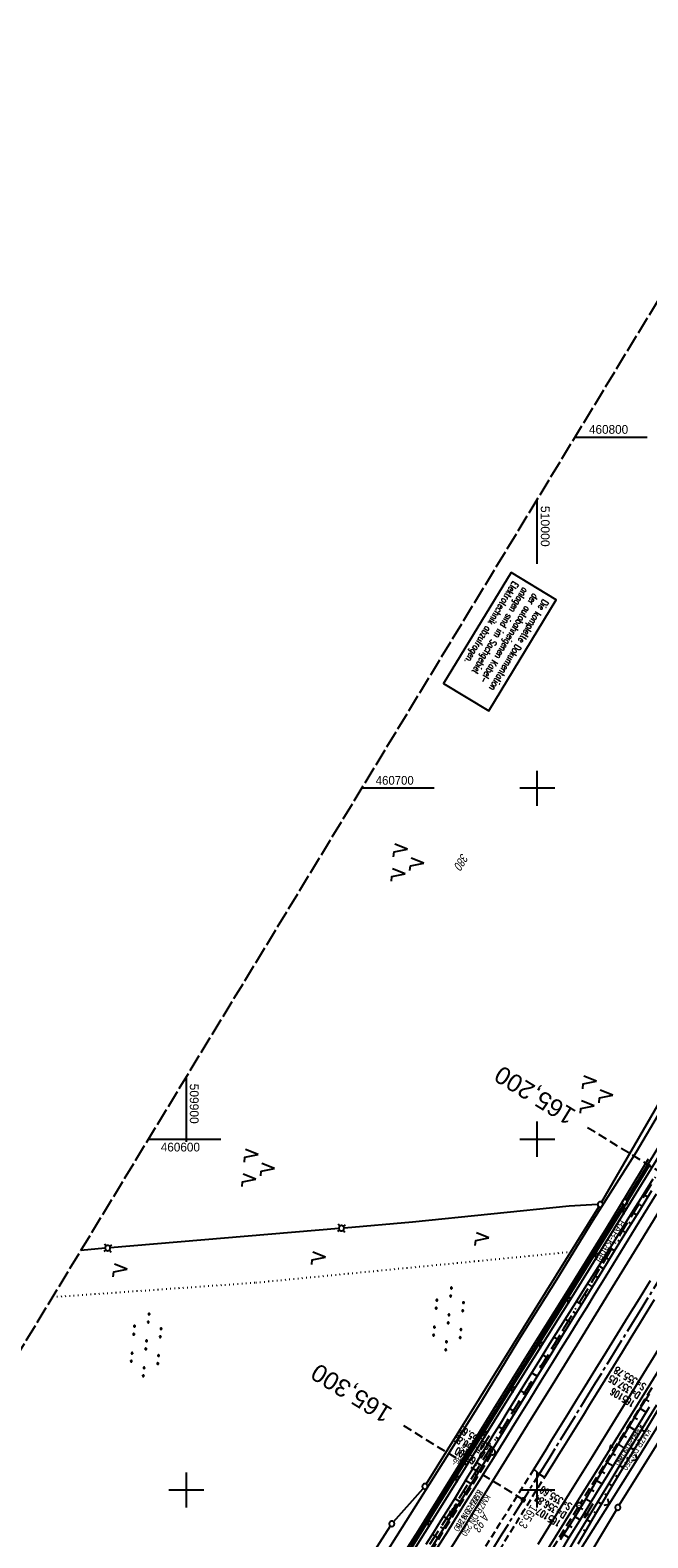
# Model space of a CAD drawing. Extents: x 509601 to 510326, y 459976 to 460916.
# Tile 31 of 39: x 509856 to 510031, y 460486 to 460916. Entities that reach past the tile are written whole.
import ezdxf
from ezdxf.enums import TextEntityAlignment as Align

# ---------------------------------------------------------------- set-up
doc = ezdxf.new("R2010")
doc.units = 0
doc.header["$LTSCALE"] = 10
doc.header["$MEASUREMENT"] = 0
for name, pattern in [('ACAD_ISO16W100', [73, 15, -6.5, 15, -6.5, 15, -7, 1, -7]), ('ACHSE', [5.5, 4, -0.5, 0.5, -0.5]), ('AUSGEZOGEN', [0]), ('LT00', [0]), ('LT11', [0.3, 0.2, -0.1]), ('LT14', [0.6, 0.5, -0.1]), ('LT17', [0.15, 0.1, -0.05]), ('PUNKTX2_STR', [0.6, 0.1, -0.5]), ('STRICHLINIE2', [0.375, 0.25, -0.125])]:
    doc.linetypes.add(name, pattern=pattern)
doc.layers.get('0').update_dxf_attribs({"linetype": 'LT00'})
for name, color, linetype in [('--EK_FBR', 1, 'LT00'), ('--EK_Halt-Pfeil', 4, 'LT00'), ('--EK_Haltung', 7, 'STRICHLINIE2'), ('--EK_Haltung-Text', 140, 'LT00'), ('--EK_Schacht-Text', 5, 'LT00'), ('--EK_ST-93-1', 30, 'LT17'), ('--EL_DFK_AB_L', 21, 'LT00'), ('--EL_DFK_AB_P', 7, 'LT00'), ('--EL_Halt-Pfeil', 4, 'LT00'), ('--EL_Haltung', 182, 'STRICHLINIE2'), ('--EL_Haltung-Text', 182, 'LT00'), ('-AX-093', 35, 'ACHSE'), ('-ST-93-1', 250, 'LT00'), ('ABSTAND', 8, 'LT00'), ('BAB-KABEL', 220, 'ACAD_ISO16W100'), ('BAB-KABEL_TEXT', 221, 'Continuous'), ('BAB-KABEL_TEXT_KASTEN', 224, 'Continuous'), ('DFK_AB_L', 21, 'LT00'), ('DFK_AB_P', 7, 'LT00'), ('DFK_BES-WEGE', 255, 'LT00'), ('DFK_FLUR_NR', 250, 'LT00'), ('DFK_GZPKT', 250, 'LT00'), ('DFK_KATASTER', 250, 'LT00'), ('DFK_NUTZUNG', 250, 'LT00'), ('DFK_NUTZUNGSGRENZE', 70, 'PUNKTX2_STR'), ('MITTELSTREIFEN-Ü_LINIE', 250, 'LT11'), ('PFEIL', 140, 'AUSGEZOGEN'), ('V109_AFBR_BAB', 250, 'LT00'), ('V109_BOESCH', 250, 'LT00'), ('V109_BOSCHUNG', 250, 'LT00'), ('V109_GRABEN', 250, 'LT00'), ('V109_KA_PRUF', 182, 'LT00'), ('V109_LD_MARK', 250, 'LT00'), ('V109_PARK_MS', 1, 'LT00'), ('V109_RASTER', 250, 'LT00'), ('V109_ZAUN', 40, 'LT00')]:
    doc.layers.add(name, color=color, linetype=linetype)
doc.layers.add('-BLATT_109-RAND', color=7, linetype='LT14', plot=False)
doc.styles.add('Beschrift', font='ARIAL.TTF')
doc.styles.add('Haltungsbeschriftung', font='ARIAL.TTF', dxfattribs={"width": 0.75})
doc.styles.add('ROMANS', font='romans.shx', dxfattribs={"width": 0.8})
doc.styles.add('schachtbeschriftung', font='romans.shx', dxfattribs={"width": 0.75, "height": 2})
doc.styles.get("Standard").update_dxf_attribs({"font": 'ARIAL.TTF'})

# ---------------------------------------------------------------- blocks, each defined once
blk = doc.blocks.new('SYMB7030')
at = {"color": 0, "linetype": 'ByBlock'}
for p, q in [((-0.353695, 0.353695), (-0.697, 0.697)), ((0.353695, 0.353695), (0.697, 0.697)), ((-0.353695, -0.353695), (-0.697, -0.697)), ((0.353695, -0.353695), (0.697, -0.697))]:
    blk.add_line(p, q, dxfattribs=at)
for points in [[(-0.031408, 0.499213), (-0.093728, 0.49134), (-0.15457, 0.475719), (-0.212975, 0.452595), (-0.268021, 0.422333), (-0.31884, 0.385411), (-0.36463, 0.342411), (-0.40467, 0.29401), (-0.438329, 0.240973), (-0.465074, 0.184136), (-0.484486, 0.124395), (-0.496256, 0.062692), (-0.5002, 0)], [(-0.5002, 0), (-0.496256, -0.062692), (-0.484486, -0.124395), (-0.465074, -0.184136), (-0.438329, -0.240973), (-0.404671, -0.29401), (-0.36463, -0.342411), (-0.31884, -0.385411), (-0.268021, -0.422333), (-0.212975, -0.452595), (-0.15457, -0.475719), (-0.093728, -0.49134), (-0.031408, -0.499213), (0.031408, -0.499213), (0.093728, -0.49134), (0.15457, -0.475719), (0.212975, -0.452595), (0.268021, -0.422333), (0.31884, -0.385411), (0.36463, -0.342411), (0.404671, -0.29401), (0.438329, -0.240973), (0.465075, -0.184136), (0.484486, -0.124395), (0.496256, -0.062692), (0.500201, 0)], [(0.5002, 0), (0.496256, 0.062692), (0.484485, 0.124395), (0.465074, 0.184136), (0.438329, 0.240973), (0.40467, 0.29401), (0.36463, 0.34241), (0.31884, 0.385411), (0.268021, 0.422333), (0.212975, 0.452595), (0.15457, 0.475719), (0.093728, 0.49134), (0.031408, 0.499213), (-0.031408, 0.499213)]]:
    blk.add_lwpolyline(points, dxfattribs=at)
blk = doc.blocks.new('SYMB7010')
at = {"color": 0, "linetype": 'ByBlock'}
for points in [[(-0.031408, 0.499213), (-0.093728, 0.49134), (-0.15457, 0.475719), (-0.212975, 0.452595), (-0.268021, 0.422333), (-0.31884, 0.385411), (-0.36463, 0.342411), (-0.40467, 0.29401), (-0.438329, 0.240973), (-0.465074, 0.184136), (-0.484486, 0.124395), (-0.496256, 0.062692), (-0.5002, 0)], [(-0.5002, 0), (-0.496256, -0.062692), (-0.484486, -0.124395), (-0.465075, -0.184136), (-0.438329, -0.240973), (-0.404671, -0.29401), (-0.36463, -0.342411), (-0.31884, -0.385411), (-0.268021, -0.422333), (-0.212975, -0.452595), (-0.154571, -0.475719), (-0.093728, -0.49134), (-0.031408, -0.499213), (0.031408, -0.499213)], [(0.5002, 0), (0.496256, 0.062692), (0.484485, 0.124395), (0.465074, 0.184136), (0.438329, 0.240973), (0.40467, 0.29401), (0.36463, 0.342411), (0.31884, 0.385411), (0.268021, 0.422333), (0.212975, 0.452595), (0.15457, 0.475719), (0.093728, 0.49134), (0.031408, 0.499213), (-0.031408, 0.499213)], [(0.031408, -0.499213), (0.093728, -0.491341), (0.15457, -0.475719), (0.212975, -0.452595), (0.268021, -0.422333), (0.31884, -0.385411), (0.36463, -0.342411), (0.404671, -0.294011), (0.438329, -0.240974), (0.465075, -0.184136), (0.484486, -0.124395), (0.496256, -0.062692), (0.500201, 0)]]:
    blk.add_lwpolyline(points, dxfattribs=at)
blk = doc.blocks.new('SYMB0003')
at = {"color": 0, "linetype": 'ByBlock'}
for p, q in [((-0.015712, 0), (0.010166, 0.012015)), ((0, -0.021257), (-0.015712, 0)), ((0.010166, 0.012015), (0, -0.021257))]:
    blk.add_line(p, q, dxfattribs=at)
for points in [[(-0.031395, 0.499013), (-0.093691, 0.491144), (-0.154509, 0.475528), (-0.21289, 0.452414), (-0.267913, 0.422164), (-0.318712, 0.385257), (-0.364484, 0.342274), (-0.404509, 0.293893), (-0.438154, 0.240877), (-0.464888, 0.184062), (-0.484292, 0.124345), (-0.496058, 0.062667), (-0.5, 0)], [(-0.5, 0), (-0.496058, -0.062667), (-0.484292, -0.124345), (-0.464888, -0.184062), (-0.438154, -0.240877), (-0.404509, -0.293893), (-0.364485, -0.342274), (-0.318712, -0.385257), (-0.267914, -0.422164), (-0.21289, -0.452414), (-0.154509, -0.475529), (-0.093691, -0.491144), (-0.031395, -0.499014), (0.031395, -0.499014)], [(0.5, 0), (0.496057, 0.062667), (0.484292, 0.124345), (0.464888, 0.184062), (0.438153, 0.240877), (0.404509, 0.293893), (0.364484, 0.342274), (0.318712, 0.385257), (0.267913, 0.422164), (0.21289, 0.452414), (0.154509, 0.475528), (0.093691, 0.491144), (0.031395, 0.499013), (-0.031395, 0.499013)], [(0.031395, -0.499014), (0.093691, -0.491144), (0.154509, -0.475529), (0.21289, -0.452414), (0.267914, -0.422164), (0.318712, -0.385257), (0.364485, -0.342274), (0.404509, -0.293893), (0.438154, -0.240877), (0.464889, -0.184062), (0.484292, -0.124345), (0.496058, -0.062667), (0.5, 0)]]:
    blk.add_lwpolyline(points, dxfattribs=at)
blk = doc.blocks.new('SYMB7222')
at = {"color": 0, "linetype": 'ByBlock'}
blk.add_line((0, 0.185), (-0.11, -0.185), dxfattribs=at)
blk.add_lwpolyline([(0.25, -0.185), (0.11, -0.185), (0, 0.185)], dxfattribs=at)
blk = doc.blocks.new('SYMB7110')
at = {"color": 0, "linetype": 'ByBlock'}
for p, q in [((-0.9, 0.012919), (-0.9, -0.012919)), ((-0.895, -0.017106), (-0.895, 0.017105)), ((-0.89, 0.019164), (-0.89, -0.019164)), ((-0.885, -0.019797), (-0.885, 0.019796)), ((-0.88, 0.019164), (-0.88, -0.019164)), ((-0.875, -0.017106), (-0.875, 0.017105)), ((-0.87, 0.012919), (-0.87, -0.012919)), ((-0.865, -0.000126), (-0.865, 0.000145)), ((-0.67, 0.012919), (-0.67, -0.012919)), ((-0.665, -0.017106), (-0.665, 0.017105)), ((-0.66, 0.019164), (-0.66, -0.019164)), ((-0.655, -0.019797), (-0.655, 0.019796)), ((-0.65, 0.019164), (-0.65, -0.019164)), ((-0.645, -0.017106), (-0.645, 0.017105)), ((-0.64, 0.012919), (-0.64, -0.012919)), ((-0.635, -0.000126), (-0.635, 0.000145)), ((-0.515, 0.392919), (-0.515, 0.367081)), ((-0.51, 0.362895), (-0.51, 0.397105)), ((-0.505, 0.399164), (-0.505, 0.360836)), ((-0.5, 0.360204), (-0.5, 0.399796)), ((-0.495, 0.399164), (-0.495, 0.360836)), ((-0.49, 0.362895), (-0.49, 0.397105)), ((-0.485, 0.392919), (-0.485, 0.367081)), ((-0.48, 0.379874), (-0.48, 0.380145)), ((-0.285, 0.392919), (-0.285, 0.367081)), ((-0.28, 0.362895), (-0.28, 0.397105)), ((-0.275, 0.399164), (-0.275, 0.360836)), ((-0.27, 0.360204), (-0.27, 0.399796)), ((-0.265, 0.399164), (-0.265, 0.360836)), ((-0.26, 0.362895), (-0.26, 0.397105)), ((-0.255, 0.392919), (-0.255, 0.367081)), ((-0.25, 0.379874), (-0.25, 0.380146)), ((-0.13, 0.012919), (-0.13, -0.012919)), ((-0.125, -0.017105), (-0.125, 0.017105)), ((-0.12, 0.019164), (-0.12, -0.019164)), ((-0.115, -0.019796), (-0.115, 0.019796)), ((-0.11, 0.019164), (-0.11, -0.019164)), ((-0.105, -0.017105), (-0.105, 0.017105)), ((-0.1, 0.012919), (-0.1, -0.012919)), ((-0.095, -0.000126), (-0.095, 0.000146)), ((0.1, 0.012919), (0.1, -0.012919)), ((0.105, -0.017105), (0.105, 0.017105)), ((0.11, 0.019164), (0.11, -0.019164)), ((0.115, -0.019796), (0.115, 0.019796)), ((0.12, 0.019164), (0.12, -0.019164)), ((0.125, -0.017105), (0.125, 0.017105)), ((0.13, 0.012919), (0.13, -0.012919)), ((0.135, -0.000126), (0.135, 0.000146)), ((0.255, 0.392919), (0.255, 0.367081)), ((0.26, 0.362895), (0.26, 0.397105)), ((0.265, 0.399164), (0.265, 0.360836)), ((0.27, 0.360204), (0.27, 0.399796)), ((0.275, 0.399164), (0.275, 0.360836)), ((0.28, 0.362895), (0.28, 0.397105)), ((0.285, 0.392919), (0.285, 0.367081)), ((0.29, 0.379874), (0.29, 0.380145)), ((0.485, 0.392919), (0.485, 0.367081)), ((0.49, 0.362895), (0.49, 0.397105)), ((0.495, 0.399164), (0.495, 0.360836)), ((0.5, 0.360204), (0.5, 0.399796)), ((0.505, 0.399164), (0.505, 0.360836)), ((0.51, 0.362895), (0.51, 0.397105)), ((0.515, 0.392919), (0.515, 0.367081)), ((0.52, 0.379874), (0.52, 0.380146)), ((0.64, 0.012919), (0.64, -0.012919)), ((0.645, -0.017105), (0.645, 0.017105)), ((0.65, 0.019164), (0.65, -0.019164)), ((0.655, -0.019796), (0.655, 0.019796)), ((0.66, 0.019164), (0.66, -0.019164)), ((0.665, -0.017105), (0.665, 0.017105)), ((0.67, 0.012919), (0.67, -0.012919)), ((0.675, -0.000126), (0.675, 0.000146)), ((0.87, 0.012919), (0.87, -0.012919)), ((0.875, -0.017105), (0.875, 0.017105)), ((0.88, 0.019164), (0.88, -0.019164)), ((0.885, -0.019796), (0.885, 0.019796)), ((0.89, 0.019164), (0.89, -0.019164)), ((0.895, -0.017105), (0.895, 0.017105)), ((0.9, 0.012919), (0.9, -0.012919)), ((0.905, -0.000126), (0.905, 0.000146)), ((-0.515, -0.367081), (-0.515, -0.392919)), ((-0.51, -0.397105), (-0.51, -0.362895)), ((-0.505, -0.360836), (-0.505, -0.399164)), ((-0.5, -0.399796), (-0.5, -0.360204)), ((-0.495, -0.360836), (-0.495, -0.399164)), ((-0.49, -0.397106), (-0.49, -0.362895)), ((-0.485, -0.367081), (-0.485, -0.392919)), ((-0.48, -0.380126), (-0.48, -0.379855)), ((-0.285, -0.367081), (-0.285, -0.392919)), ((-0.28, -0.397105), (-0.28, -0.362895)), ((-0.275, -0.360836), (-0.275, -0.399164)), ((-0.27, -0.399796), (-0.27, -0.360204)), ((-0.265, -0.360836), (-0.265, -0.399164)), ((-0.26, -0.397105), (-0.26, -0.362895)), ((-0.255, -0.367081), (-0.255, -0.392919)), ((-0.25, -0.380126), (-0.25, -0.379855)), ((0.255, -0.367081), (0.255, -0.392919)), ((0.26, -0.397105), (0.26, -0.362895)), ((0.265, -0.360836), (0.265, -0.399164)), ((0.27, -0.399796), (0.27, -0.360204)), ((0.275, -0.360836), (0.275, -0.399164)), ((0.28, -0.397105), (0.28, -0.362895)), ((0.285, -0.367081), (0.285, -0.392919)), ((0.29, -0.380126), (0.29, -0.379855)), ((0.485, -0.367081), (0.485, -0.392919)), ((0.49, -0.397105), (0.49, -0.362895)), ((0.495, -0.360836), (0.495, -0.399164)), ((0.5, -0.399796), (0.5, -0.360204)), ((0.505, -0.360836), (0.505, -0.399164)), ((0.51, -0.397105), (0.51, -0.362895)), ((0.515, -0.367081), (0.515, -0.392919)), ((0.52, -0.380126), (0.52, -0.379855))]:
    blk.add_line(p, q, dxfattribs=at)
for points in [[(-0.865, 0), (-0.866981, 0.008678), (-0.87253, 0.015637), (-0.88055, 0.019498), (-0.88945, 0.019498), (-0.89747, 0.015637), (-0.903019, 0.008678), (-0.905, 0)], [(-0.905, 0), (-0.903019, -0.008678), (-0.89747, -0.015637), (-0.88945, -0.019499), (-0.88055, -0.019499), (-0.87253, -0.015637), (-0.866981, -0.008678), (-0.865, 0)], [(-0.635, 0), (-0.636981, 0.008678), (-0.64253, 0.015637), (-0.65055, 0.019498), (-0.65945, 0.019498), (-0.66747, 0.015637), (-0.673019, 0.008678), (-0.675, 0)], [(-0.675, 0), (-0.673019, -0.008678), (-0.66747, -0.015637), (-0.65945, -0.019499), (-0.65055, -0.019499), (-0.64253, -0.015637), (-0.636981, -0.008678), (-0.635, 0)], [(-0.48, 0.38), (-0.481981, 0.388678), (-0.48753, 0.395637), (-0.49555, 0.399499), (-0.50445, 0.399499), (-0.51247, 0.395637), (-0.518019, 0.388678), (-0.52, 0.38), (-0.518019, 0.371322), (-0.51247, 0.364363), (-0.50445, 0.360501), (-0.49555, 0.360501), (-0.48753, 0.364363), (-0.481981, 0.371322), (-0.48, 0.38)], [(-0.25, 0.38), (-0.251981, 0.388678), (-0.25753, 0.395637), (-0.26555, 0.399499), (-0.27445, 0.399499), (-0.28247, 0.395637), (-0.288019, 0.388678), (-0.29, 0.38), (-0.288019, 0.371322), (-0.28247, 0.364363), (-0.27445, 0.360501), (-0.26555, 0.360501), (-0.25753, 0.364363), (-0.251981, 0.371322), (-0.25, 0.38)], [(-0.095, 0), (-0.096981, 0.008678), (-0.10253, 0.015637), (-0.11055, 0.019499), (-0.11945, 0.019499), (-0.12747, 0.015637), (-0.133019, 0.008678), (-0.135, 0)], [(-0.135, 0), (-0.133019, -0.008678), (-0.12747, -0.015637), (-0.11945, -0.019499), (-0.11055, -0.019499), (-0.10253, -0.015637), (-0.096981, -0.008678), (-0.095, 0)], [(0.135, 0), (0.133019, 0.008678), (0.12747, 0.015637), (0.11945, 0.019499), (0.11055, 0.019499), (0.10253, 0.015637), (0.096981, 0.008678), (0.095, 0)], [(0.095, 0), (0.096981, -0.008678), (0.10253, -0.015637), (0.11055, -0.019499), (0.11945, -0.019499), (0.12747, -0.015637), (0.133019, -0.008678), (0.135, 0)], [(0.29, 0.38), (0.288019, 0.388678), (0.28247, 0.395637), (0.27445, 0.399499), (0.26555, 0.399499), (0.25753, 0.395637), (0.251981, 0.388678), (0.25, 0.38), (0.251981, 0.371322), (0.25753, 0.364363), (0.26555, 0.360501), (0.27445, 0.360501), (0.28247, 0.364363), (0.288019, 0.371322), (0.29, 0.38)], [(0.52, 0.38), (0.518019, 0.388678), (0.51247, 0.395637), (0.50445, 0.399499), (0.495549, 0.399499), (0.48753, 0.395637), (0.481981, 0.388678), (0.48, 0.38), (0.481981, 0.371322), (0.48753, 0.364363), (0.495549, 0.360501), (0.50445, 0.360501), (0.51247, 0.364363), (0.518019, 0.371322), (0.52, 0.38)], [(0.675, 0), (0.673019, 0.008678), (0.66747, 0.015637), (0.65945, 0.019499), (0.65055, 0.019499), (0.64253, 0.015637), (0.636981, 0.008678), (0.635, 0)], [(0.635, 0), (0.636981, -0.008678), (0.64253, -0.015637), (0.65055, -0.019499), (0.65945, -0.019499), (0.66747, -0.015637), (0.673019, -0.008678), (0.675, 0)], [(0.905, 0), (0.903019, 0.008678), (0.89747, 0.015637), (0.88945, 0.019499), (0.88055, 0.019499), (0.87253, 0.015637), (0.866981, 0.008678), (0.865, 0)], [(0.865, 0), (0.866981, -0.008678), (0.87253, -0.015637), (0.88055, -0.019499), (0.88945, -0.019499), (0.89747, -0.015637), (0.903019, -0.008678), (0.905, 0)], [(-0.48, -0.38), (-0.481981, -0.371322), (-0.48753, -0.364363), (-0.49555, -0.360501), (-0.50445, -0.360501), (-0.51247, -0.364363), (-0.518019, -0.371322), (-0.52, -0.38), (-0.518019, -0.388678), (-0.51247, -0.395637), (-0.50445, -0.399499), (-0.49555, -0.399499), (-0.48753, -0.395637), (-0.481981, -0.388678), (-0.48, -0.38)], [(-0.25, -0.38), (-0.251981, -0.371322), (-0.25753, -0.364363), (-0.26555, -0.360501), (-0.27445, -0.360501), (-0.28247, -0.364363), (-0.288019, -0.371322), (-0.29, -0.38), (-0.288019, -0.388678), (-0.28247, -0.395637), (-0.27445, -0.399499), (-0.26555, -0.399499), (-0.25753, -0.395637), (-0.251981, -0.388678), (-0.25, -0.38)], [(0.29, -0.38), (0.288019, -0.371322), (0.28247, -0.364363), (0.27445, -0.360501), (0.26555, -0.360501), (0.25753, -0.364363), (0.251981, -0.371322), (0.25, -0.38), (0.251981, -0.388678), (0.25753, -0.395637), (0.26555, -0.399499), (0.27445, -0.399499), (0.28247, -0.395637), (0.288019, -0.388678), (0.29, -0.38)], [(0.52, -0.38), (0.518019, -0.371322), (0.51247, -0.364363), (0.50445, -0.360501), (0.495549, -0.360501), (0.48753, -0.364363), (0.481981, -0.371322), (0.48, -0.38), (0.481981, -0.388678), (0.48753, -0.395637), (0.495549, -0.399499), (0.50445, -0.399499), (0.51247, -0.395637), (0.518019, -0.388678), (0.52, -0.38)]]:
    blk.add_lwpolyline(points, dxfattribs=at)
blk = doc.blocks.new('SYMB7221')
at = {"color": 0, "linetype": 'ByBlock'}
for p, q in [((0, 0.435), (-0.11, 0.065)), ((0.11, 0.065), (0, 0.435)), ((0.25, 0.065), (0.11, 0.065)), ((-0.35, -0.065), (-0.46, -0.435)), ((0.35, -0.065), (0.24, -0.435))]:
    blk.add_line(p, q, dxfattribs=at)
for points in [[(-0.1, -0.435), (-0.24, -0.435), (-0.35, -0.065)], [(0.6, -0.435), (0.46, -0.435), (0.35, -0.065)]]:
    blk.add_lwpolyline(points, dxfattribs=at)
blk = doc.blocks.new('Pfreil3')
at = {"layer": 'PFEIL'}
blk.add_hatch(color=256, dxfattribs=at).paths.add_polyline_path([(-1.55, 0.27), (-1.55, -0.27), (0, 0)])
for p, q in [((-1.55, 0), (-4.83, 0)), ((-1.55, -0.27), (-1.55, 0.27)), ((-1.55, 0.27), (0, 0)), ((0, 0), (-1.55, -0.27))]:
    blk.add_line(p, q, dxfattribs=at)
blk = doc.blocks.new('SYMB0024')
at = {"color": 0, "linetype": 'ByBlock'}
for p, q in [((-0.5, 0.5), (0, 0)), ((0, 0), (0.5, 0.5))]:
    blk.add_line(p, q, dxfattribs=at)
blk = doc.blocks.new('SYMB0070')
at = {"color": 0, "linetype": 'ByBlock'}
for p, q in [((-0.5, 0), (0.2, 0)), ((0.5, 0), (0.2, 0.1)), ((0.2, 0.1), (0.2, 0)), ((0.468, 0), (0.21, 0.086)), ((0.21, 0.086), (0.21, -0.086)), ((0.21, -0.086), (0.468, 0)), ((0.22, -0.072), (0.437, 0)), ((0.23, -0.058), (0.405, 0)), ((0.24, -0.045), (0.374, 0)), ((0.342, 0), (0.25, 0.031)), ((0.25, 0.031), (0.25, -0.031)), ((0.25, -0.031), (0.342, 0)), ((0.26, -0.017), (0.31, 0)), ((0.27, -0.003), (0.279, 0))]:
    blk.add_line(p, q, dxfattribs=at)
for points in [[(0.2, 0), (0.2, -0.1), (0.5, 0)], [(0.437, 0), (0.22, 0.072), (0.22, -0.072)], [(0.405, 0), (0.23, 0.058), (0.23, -0.058)], [(0.374, 0), (0.24, 0.045), (0.24, -0.045)], [(0.31, 0), (0.26, 0.017), (0.26, -0.017)], [(0.279, 0), (0.27, 0.003), (0.27, -0.003)]]:
    blk.add_lwpolyline(points, dxfattribs=at)
blk = doc.blocks.new('SYMB2')
at = {"color": 0, "linetype": 'ByBlock', "flags": 128}
for points in [[(-0.031395, 0.499013), (-0.093691, 0.491144), (-0.154509, 0.475528), (-0.21289, 0.452414), (-0.267913, 0.422164), (-0.318712, 0.385257), (-0.364484, 0.342274), (-0.404509, 0.293893), (-0.438154, 0.240877), (-0.464888, 0.184062), (-0.484292, 0.124345), (-0.496058, 0.062667), (-0.5, 0)], [(-0.5, 0), (-0.496058, -0.062667), (-0.484292, -0.124345), (-0.464888, -0.184062), (-0.438154, -0.240877), (-0.404509, -0.293893), (-0.364485, -0.342274), (-0.318712, -0.385257), (-0.267914, -0.422164), (-0.21289, -0.452414), (-0.154509, -0.475529), (-0.093691, -0.491144), (-0.031395, -0.499014), (0.031395, -0.499014)], [(0.5, 0), (0.496057, 0.062667), (0.484292, 0.124345), (0.464888, 0.184062), (0.438153, 0.240877), (0.404509, 0.293893), (0.364484, 0.342274), (0.318712, 0.385257), (0.267913, 0.422164), (0.21289, 0.452414), (0.154509, 0.475528), (0.093691, 0.491144), (0.031395, 0.499013), (-0.031395, 0.499013)], [(0.031395, -0.499014), (0.093691, -0.491144), (0.154509, -0.475529), (0.21289, -0.452414), (0.267914, -0.422164), (0.318712, -0.385257), (0.364485, -0.342274), (0.404509, -0.293893), (0.438154, -0.240877), (0.464889, -0.184062), (0.484292, -0.124345), (0.496058, -0.062667), (0.5, 0)]]:
    blk.add_lwpolyline(points, dxfattribs=at)

msp = doc.modelspace()

# ---------------------------------------------------------------- linework, layer by layer
at = {"layer": '--EK_FBR'}
for points in [[(510042.07, 460619.81), (510028.15, 460596.34), (510015.84, 460576.81), (510005.47, 460559.94), (509994.68, 460542.7), (509984.12, 460525.37), (509973.06, 460507.78), (509962.53, 460491.01), (509951.49, 460473.59)], [(509955.28, 460471.53), (509966.19, 460488.45), (509976.87, 460505.77), (509987.59, 460523.19), (509998.25, 460540.22), (510009.14, 460557.59), (510019.7, 460574.68), (510031.68, 460594.37)], [(510033.85, 460584.34), (510031.38, 460580.32), (510028.91, 460576.31), (510026.82, 460572.9), (510024.73, 460569.5), (510022.65, 460566.09), (510020.56, 460562.69), (510018.47, 460559.29), (510016.38, 460555.88), (510013.97, 460551.97), (510011.56, 460548.07), (510009.14, 460544.16), (510006.72, 460540.26), (510004.31, 460536.35), (510001.02, 460531.04), (509997.74, 460525.73), (509994.46, 460520.42), (509992.77, 460517.68), (509991.08, 460514.95), (509989.39, 460512.21), (509987.41, 460509.03), (509985.42, 460505.85), (509983.43, 460502.68), (509981.44, 460499.5), (509979.44, 460496.33), (509977.45, 460493.15), (509974.46, 460488.34), (509971.46, 460483.53)], [(510038.67, 460540.86), (510026.55, 460521.2), (510017.25, 460506.1), (510011.41, 460496.82), (509999.99, 460478.34)], [(510002.04, 460503.62), (510001.04, 460504.21), (510000.12, 460504.88), (509998.99, 460505.96)]]:
    msp.add_lwpolyline(points, dxfattribs=at)
at = {"layer": '--EK_FBR', "color": 2}
for points in [[(510032.12, 460559.62), (510028.97, 460554.5), (510025.82, 460549.38), (510022.76, 460544.42), (510019.69, 460539.45), (510016.62, 460534.49), (510013.55, 460529.54), (510011.18, 460525.7), (510008.81, 460521.87), (510006.44, 460518.04), (510004.08, 460514.21), (510002.38, 460511.46), (510000.69, 460508.71), (509998.99, 460505.96)], [(510033.31, 460554.18), (510031.2, 460550.77), (510029.09, 460547.35), (510026.63, 460543.35), (510024.17, 460539.35), (510021.71, 460535.35), (510019.24, 460531.34), (510016.78, 460527.34), (510014.91, 460524.3), (510013.04, 460521.26), (510011.17, 460518.23), (510009.29, 460515.2), (510007.4, 460512.17), (510006.06, 460510.03), (510004.72, 460507.9), (510003.38, 460505.76), (510002.04, 460503.62)]]:
    msp.add_lwpolyline(points, dxfattribs=at)
at = {"layer": '--EK_Haltung'}
for p, q in [((510032.65, 460529.1), (510012.31, 460496.29)), ((509986.89, 460510.2), (509966.63, 460477.61)), ((510011.52, 460495.02), (509991.24, 460462.17))]:
    msp.add_line(p, q, dxfattribs=at)
at = {"layer": '--EK_ST-93-1', "ltscale": 2.5}
for p, q in [((510048.45, 460582.37), (510014.34, 460603.26)), ((509996, 460497.23), (509961.99, 460518.29))]:
    msp.add_line(p, q, dxfattribs=at)
at = {"layer": '--EL_DFK_AB_L'}
for p, q in [((510025.34, 460582.66), (510093.14, 460694.21)), ((510023.33, 460495.7), (510079.53, 460586.27)), ((510024.55, 460581.38), (509933.74, 460435.48)), ((509965.87, 460399.67), (510022.55, 460494.42))]:
    msp.add_line(p, q, dxfattribs=at)
at = {"layer": '--EL_Haltung'}
for p, q in [((510032.65, 460529.1), (510012.31, 460496.29)), ((509986.89, 460510.2), (509966.63, 460477.61)), ((510011.52, 460495.02), (509991.24, 460462.17))]:
    msp.add_line(p, q, dxfattribs=at)
at = {"layer": '-AX-093', "ltscale": 0.2}
msp.add_lwpolyline([(510203.88, 460841.48), (510199.27, 460833.6), (510186.46, 460811.81), (510173.6, 460790.03), (510160.71, 460768.28), (510147.77, 460746.56), (510134.8, 460724.85), (510121.79, 460703.17), (510108.74, 460681.51), (510095.66, 460659.87), (510082.55, 460638.25), (510069.4, 460616.65), (510056.23, 460595.07), (510043.02, 460573.51), (510029.79, 460551.96), (510016.52, 460530.43), (510003.24, 460508.92), (509989.92, 460487.42), (509976.58, 460465.94)], dxfattribs=at)
at = {"layer": '-BLATT_109-RAND'}
msp.add_lwpolyline([(510081.13, 460916.02), (509600.99, 460125.39), (509846.3, 459976.42), (510326.44, 460767.05), (510081.13, 460916.02)], dxfattribs=at)
at = {"layer": 'BAB-KABEL', "ltscale": 0.03, "flags": 128}
msp.add_lwpolyline([(510190.69, 460849.49), (510190.02, 460847.77), (510183.49, 460836.65), (510180.01, 460830.87), (510176.15, 460823.97), (510174.5, 460821.68), (510167.06, 460811.48), (510163.85, 460807.73), (510158.7, 460798.44), (510145.59, 460775.75), (510145.51, 460775.62), (510139.55, 460766.25), (510127.89, 460745.69), (510116.48, 460725.5), (510103.19, 460703.69), (510088.77, 460680), (510076.36, 460660.18), (510061.57, 460635.85), (510045.28, 460608.9), (510034.01, 460589.7), (510024.1, 460573.65), (510002.67, 460537.93), (509987.3, 460513.1), (509974.33, 460492.26), (509961.21, 460471.99), (509950.27, 460455.5), (509943.57, 460445.9), (509931.33, 460428.7), (509923.89, 460415.13), (509914.56, 460398.5), (509908.3, 460386.71), (509894.89, 460365.43), (509878.85, 460339.88), (509861.2, 460311.88), (509843.86, 460284.23), (509828.7, 460259.54), (509819.09, 460252.85), (509809.31, 460236.33), (509794.75, 460212.76), (509792.12, 460209.12), (509771.59, 460183.68), (509747.18, 460153.37), (509734.69, 460137.24), (509730.91, 460132.09), (509733.13, 460114.54), (509731.41, 460108.01), (509724.52, 460095.6), (509711.28, 460076.68), (509702.95, 460063.48)], dxfattribs=at)
at = {"layer": 'BAB-KABEL_TEXT_KASTEN', "linetype": 'AUSGEZOGEN'}
msp.add_lwpolyline([(509992.52, 460761.5), (509973.28, 460729.83), (509986.16, 460722.01), (510005.39, 460753.69)], close=True, dxfattribs=at)
at = {"layer": 'DFK_AB_L'}
for p, q in [((510025.34, 460582.66), (510093.14, 460694.21)), ((510023.33, 460495.7), (510079.53, 460586.27)), ((510024.55, 460581.38), (509933.74, 460435.48)), ((509965.87, 460399.67), (510022.55, 460494.42))]:
    msp.add_line(p, q, dxfattribs=at)
at = {"layer": 'DFK_KATASTER'}
for p, q in [((510039.58, 460618.78), (510018.32, 460582.04)), ((510009.08, 460580.9), (509964.47, 460576.34)), ((509968.37, 460501.69), (510017.54, 460580.75)), ((510017.19, 460581.35), (510009.08, 460580.9)), ((509943.45, 460574.56), (509878.35, 460569.03)), ((509964.47, 460576.34), (509944.95, 460574.68)), ((509876.85, 460568.9), (509869.96, 460568.29)), ((509959.04, 460490.97), (509967.47, 460500.49)), ((509925.97, 460439.79), (509958.13, 460489.78))]:
    msp.add_line(p, q, dxfattribs=at)
at = {"layer": 'DFK_NUTZUNGSGRENZE', "ltscale": 0.2}
for p, q in [((509919.78, 460559.14), (509982, 460565.21)), ((509982, 460565.21), (510009.55, 460567.9)), ((509861.91, 460555.04), (509919.78, 460559.14))]:
    msp.add_line(p, q, dxfattribs=at)
at = {"layer": 'MITTELSTREIFEN-Ü_LINIE', "flags": 128}
for points in [[(509998.99, 460505.96), (509996.93, 460502.65), (509994.87, 460499.33), (509992.8, 460496.02), (509990.73, 460492.71), (509988.65, 460489.4), (509986.58, 460486.09), (509984.2, 460482.27), (509981.82, 460478.44), (509979.44, 460474.62), (509977.07, 460470.79), (509974.69, 460466.96), (509961.58, 460445.89), (509959.03, 460441.8), (509956.48, 460437.7), (509953.92, 460433.61), (509951.37, 460429.51), (509948.82, 460425.41), (509946.28, 460421.33), (509943.74, 460417.24), (509941.2, 460413.15), (509938.66, 460409.07), (509936.11, 460404.98), (509933.85, 460401.36), (509931.59, 460397.74), (509929.33, 460394.12), (509927.07, 460390.49), (509927.07, 460390.49)], [(509930.47, 460388.67), (509932.29, 460391.56), (509934.1, 460394.44), (509935.91, 460397.32), (509937.73, 460400.21), (509939.54, 460403.09), (509942.13, 460407.22), (509944.71, 460411.35), (509947.29, 460415.48), (509949.86, 460419.62), (509952.43, 460423.75), (509955.56, 460428.77), (509958.68, 460433.8), (509961.81, 460438.82), (509964.93, 460443.85), (509967.58, 460448.11), (509970.22, 460452.38), (509972.87, 460456.65), (509975.52, 460460.92), (509978.17, 460465.18), (509980.61, 460469.1), (509983.05, 460473.03), (509985.49, 460476.95), (509987.93, 460480.87), (509990.36, 460484.79), (509992.31, 460487.93), (509994.25, 460491.07), (509996.19, 460494.21), (509998.14, 460497.35), (510000.09, 460500.49), (510002.04, 460503.62)]]:
    msp.add_lwpolyline(points, dxfattribs=at)
at = {"layer": 'V109_AFBR_BAB'}
for points in [[(510042.07, 460619.81), (510028.15, 460596.34), (510015.84, 460576.81), (510005.47, 460559.94), (509994.68, 460542.7), (509984.12, 460525.37), (509973.06, 460507.78), (509962.53, 460491.01), (509951.49, 460473.59)], [(509955.28, 460471.53), (509966.19, 460488.45), (509976.87, 460505.77), (509987.59, 460523.19), (509998.25, 460540.22), (510009.14, 460557.59), (510019.7, 460574.68), (510031.68, 460594.37)], [(510033.85, 460584.34), (510031.38, 460580.32), (510028.91, 460576.31), (510026.82, 460572.9), (510024.73, 460569.5), (510022.65, 460566.09), (510020.56, 460562.69), (510018.47, 460559.29), (510016.38, 460555.88), (510013.97, 460551.97), (510011.56, 460548.07), (510009.14, 460544.16), (510006.72, 460540.26), (510004.31, 460536.35), (510001.02, 460531.04), (509997.74, 460525.73), (509994.46, 460520.42), (509992.77, 460517.68), (509991.08, 460514.95), (509989.39, 460512.21), (509987.41, 460509.03), (509985.42, 460505.85), (509983.43, 460502.68), (509981.44, 460499.5), (509979.44, 460496.33), (509977.45, 460493.15), (509974.46, 460488.34), (509971.46, 460483.53)], [(510038.67, 460540.86), (510026.55, 460521.2), (510017.25, 460506.1), (510011.41, 460496.82), (509999.99, 460478.34)]]:
    msp.add_lwpolyline(points, dxfattribs=at)
at = {"layer": 'V109_AFBR_BAB', "color": 0}
for points in [[(510032.12, 460559.62), (510028.97, 460554.5), (510025.82, 460549.38), (510022.76, 460544.42), (510019.69, 460539.45), (510016.62, 460534.49), (510013.55, 460529.54), (510011.18, 460525.7), (510008.81, 460521.87), (510006.44, 460518.04), (510004.08, 460514.21), (510002.38, 460511.46), (510000.69, 460508.71), (509998.99, 460505.96)], [(510033.31, 460554.18), (510031.2, 460550.77), (510029.09, 460547.35), (510026.63, 460543.35), (510024.17, 460539.35), (510021.71, 460535.35), (510019.24, 460531.34), (510016.78, 460527.34), (510014.91, 460524.3), (510013.04, 460521.26), (510011.17, 460518.23), (510009.29, 460515.2), (510007.4, 460512.17), (510006.06, 460510.03), (510004.72, 460507.9), (510003.38, 460505.76), (510002.04, 460503.62)]]:
    msp.add_lwpolyline(points, dxfattribs=at)
at = {"layer": 'V109_BOESCH'}
for points in [[(509969.88, 460483.58), (509973.08, 460488.72), (509976.27, 460493.87), (509979.61, 460499.26), (509982.94, 460504.66), (509986.27, 460510.06), (509989.59, 460515.47), (509992.92, 460520.87), (509996.59, 460526.84), (510000.25, 460532.81), (510003.92, 460538.78), (510007.59, 460544.75), (510011.26, 460550.71), (510014.93, 460556.68), (510018.47, 460562.41), (510022, 460568.14), (510025.54, 460573.87), (510029.08, 460579.6), (510032.62, 460585.33)], [(510043.05, 460538.87), (510041.69, 460535.95), (510040.26, 460533.08), (510038.74, 460530.24), (510037.15, 460527.44), (510034.56, 460523.15), (510031.96, 460518.86), (510029.37, 460514.56), (510026.79, 460510.26), (510024.21, 460505.96), (510021.63, 460501.66), (510019.06, 460497.36), (510016.5, 460493.04), (510014, 460488.81), (510011.5, 460484.57)], [(510031.85, 460527.36), (510029.81, 460524.09), (510027.78, 460520.83), (510026.2, 460518.26), (510024.62, 460515.69), (510023.05, 460513.12), (510021.48, 460510.54), (510019.93, 460507.95), (510018.4, 460505.36), (510017.53, 460503.89), (510016.67, 460502.41), (510015.81, 460500.94), (510014.95, 460499.47), (510014.08, 460498), (510013.21, 460496.54), (510011.9, 460494.37), (510010.57, 460492.21), (510009.22, 460490.06), (510007.87, 460487.92), (510006.51, 460485.79)]]:
    msp.add_lwpolyline(points, dxfattribs=at)
at = {"layer": 'V109_BOSCHUNG'}
for p, q in [((510031.48, 460583.48), (510030.22, 460584.27)), ((510028.32, 460578.38), (510027.06, 460579.17)), ((510029.9, 460580.93), (510029.27, 460581.33)), ((510025.17, 460573.27), (510023.88, 460574.08)), ((510026.75, 460575.83), (510026.11, 460576.23)), ((510023.59, 460570.72), (510022.94, 460571.13)), ((510020.44, 460565.62), (510019.78, 460566.03)), ((510022.02, 460568.17), (510020.7, 460569)), ((510017.29, 460560.51), (510016.6, 460560.94)), ((510018.87, 460563.06), (510017.51, 460563.91)), ((510015.72, 460557.95), (510014.32, 460558.83)), ((510012.58, 460552.85), (510011.12, 460553.75)), ((510014.15, 460555.4), (510013.43, 460555.85)), ((510009.44, 460547.75), (510007.91, 460548.67)), ((510011.01, 460550.3), (510010.26, 460550.76)), ((510006.29, 460542.64), (510004.72, 460543.59)), ((510007.87, 460545.19), (510007.09, 460545.66)), ((510004.72, 460540.08), (510003.92, 460540.57)), ((510001.58, 460534.97), (510000.76, 460535.47)), ((510003.15, 460537.53), (510001.52, 460538.51)), ((510000.01, 460532.41), (509998.34, 460533.42)), ((509996.87, 460527.3), (509995.18, 460528.32)), ((509998.44, 460529.86), (509997.6, 460530.36)), ((509993.73, 460522.19), (509992.03, 460523.21)), ((509995.3, 460524.74), (509994.45, 460525.26)), ((510029.3, 460523.27), (510031.02, 460522.19)), ((510030.89, 460525.82), (510031.74, 460525.28)), ((509990.58, 460517.07), (509988.9, 460518.1)), ((509992.16, 460519.63), (509991.31, 460520.14)), ((510026.14, 460518.16), (510027.87, 460517.1)), ((510027.72, 460520.72), (510028.58, 460520.18)), ((509989.01, 460514.51), (509988.18, 460515.03)), ((510024.56, 460515.6), (510025.43, 460515.07)), ((510029.06, 460514.04), (510028.59, 460514.32)), ((510030.61, 460516.61), (510029.68, 460517.15)), ((509985.86, 460509.4), (509985.05, 460509.91)), ((509987.43, 460511.95), (509985.8, 460512.98)), ((510021.45, 460510.47), (510022.3, 460509.96)), ((510023, 460513.04), (510024.73, 460511.99)), ((510025.96, 460508.89), (510025.48, 460509.18)), ((510027.51, 460511.47), (510026.55, 460512.03)), ((509982.71, 460504.29), (509981.92, 460504.79)), ((509984.28, 460506.84), (509982.68, 460507.85)), ((510018.37, 460505.31), (510019.2, 460504.82)), ((510019.9, 460507.9), (510021.59, 460506.89)), ((510024.42, 460506.32), (510023.43, 460506.91)), ((509981.13, 460501.74), (509979.57, 460502.72)), ((510016.85, 460502.72), (510018.46, 460501.78)), ((510021.34, 460501.17), (510020.32, 460501.78)), ((510022.88, 460503.75), (510022.38, 460504.05)), ((509977.98, 460496.63), (509976.44, 460497.6)), ((509979.56, 460499.19), (509978.78, 460499.67)), ((510013.82, 460497.55), (510015.32, 460496.65)), ((510015.34, 460500.13), (510016.11, 460499.67)), ((510018.27, 460496.02), (510017.21, 460496.65)), ((510019.8, 460498.6), (510019.28, 460498.91)), ((509974.82, 460491.53), (509973.28, 460492.5)), ((509976.4, 460494.08), (509975.63, 460494.57)), ((510010.71, 460492.44), (510012.18, 460491.53)), ((510012.28, 460494.99), (510013.01, 460494.54)), ((510016.74, 460493.44), (510016.19, 460493.76)), ((509971.66, 460486.43), (509970.09, 460487.42)), ((509973.24, 460488.98), (509972.46, 460489.47)), ((510009.12, 460489.9), (510009.86, 460489.43)), ((510013.68, 460488.28), (510013.12, 460488.61)), ((510015.21, 460490.86), (510014.1, 460491.52)), ((510007.51, 460487.37), (510009.04, 460486.4))]:
    msp.add_line(p, q, dxfattribs=at)
at = {"layer": 'V109_GRABEN'}
for points in [[(510086.3, 460680.21), (510062.12, 460640.48), (510036.6, 460598.34), (510011.75, 460558.04), (509989.93, 460523.11), (509972.93, 460495.81), (509947.28, 460454.88), (509921.59, 460413.67), (509905.26, 460385.68)], [(510032.89, 460588.6), (510030.12, 460584.12), (510027.35, 460579.64), (510024.56, 460575.17), (510021.77, 460570.7), (510018.97, 460566.23), (510016.16, 460561.77), (510013.36, 460557.31), (510010.89, 460553.4), (510008.43, 460549.49), (510005.97, 460545.58), (510003.51, 460541.67), (510001.06, 460537.76), (509998.61, 460533.84), (509996.17, 460529.92), (509993.74, 460525.99), (509991.32, 460522.05), (509989.47, 460519.02), (509987.62, 460515.99), (509985.78, 460512.95), (509983.94, 460509.92), (509982.1, 460506.88), (509980.25, 460503.84), (509978.4, 460500.81), (509976.55, 460497.79), (509974.68, 460494.76), (509972.55, 460491.34), (509970.41, 460487.92), (509968.26, 460484.51)], [(510034, 460524.2), (510030.96, 460519.25), (510027.24, 460513.15), (510023.52, 460507.06), (510019.82, 460500.95), (510016.11, 460494.84), (510011.29, 460486.86), (510006.47, 460478.87)], [(510031.89, 460523.6), (510029.66, 460520.01), (510027.16, 460515.95), (510024.66, 460511.88), (510022.16, 460507.82), (510019.67, 460503.75), (510017.17, 460499.69), (510014.68, 460495.62), (510011.99, 460491.23), (510009.31, 460486.84), (510006.62, 460482.45)]]:
    msp.add_lwpolyline(points, dxfattribs=at)
at = {"layer": 'V109_LD_MARK'}
for points in [[(510036.16, 460581.82), (510028.38, 460569.14), (510020.59, 460556.47), (510012.78, 460543.81), (510004.97, 460531.16), (509997.14, 460518.51), (509991.12, 460508.78), (509985.08, 460499.06), (509979.04, 460489.33), (509973, 460479.61)], [(510000.22, 460484.56), (510009.11, 460498.91), (510015.68, 460509.54), (510022.25, 460520.18), (510028.82, 460530.82), (510035.37, 460541.46)]]:
    msp.add_lwpolyline(points, dxfattribs=at)
at = {"layer": 'V109_PARK_MS'}
msp.add_lwpolyline([(510002.04, 460503.62), (510001.04, 460504.21), (510000.12, 460504.88), (509998.99, 460505.96)], dxfattribs=at)
at = {"layer": 'V109_RASTER'}
for p, q in [((510010.67, 460800), (510031.29, 460800)), ((510000, 460763.93), (510000, 460782.43)), ((510000, 460695), (510000, 460705)), ((509970.57, 460700), (509949.94, 460700)), ((510005, 460700), (509995, 460700)), ((509900, 460617.76), (509900, 460599.26)), ((510000, 460595), (510000, 460605)), ((509889.21, 460600), (509909.84, 460600)), ((509995, 460600), (510005, 460600)), ((509900, 460505), (509900, 460495)), ((510000, 460495), (510000, 460505)), ((509905, 460500), (509895, 460500)), ((510005, 460500), (509995, 460500))]:
    msp.add_line(p, q, dxfattribs=at)
at = {"layer": 'V109_ZAUN'}
for p, q in [((510032.04, 460592.82), (510024.27, 460580)), ((510016.4, 460567.22), (510008.46, 460554.5)), ((510008.46, 460554.5), (510000.51, 460541.78)), ((510000.51, 460541.78), (509992.57, 460529.05)), ((509992.57, 460529.05), (509984.62, 460516.33)), ((510028.41, 460508.73), (510036.37, 460521.45)), ((509984.62, 460516.33), (509976.68, 460503.6)), ((510020.45, 460496.02), (510028.41, 460508.73)), ((509976.68, 460503.6), (509968.74, 460490.88)), ((510012.49, 460483.31), (510020.45, 460496.02)), ((509968.74, 460490.88), (509960.79, 460478.16))]:
    msp.add_line(p, q, dxfattribs=at)
msp.add_lwpolyline([(510024.27, 460580), (510020.6, 460573.96), (510016.4, 460567.22)], dxfattribs=at)

# ---------------------------------------------------------------- block references
at = {"layer": '--EK_Halt-Pfeil', "yscale": 4, "zscale": 4}
for p, xscale, rotation in [((510021.63, 460513.22), 4.0000000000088, 238.1934599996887), ((509975.91, 460494.43), 3.999999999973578, 238.1262000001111)]:
    msp.add_blockref('SYMB0070', p, dxfattribs=dict(at, xscale=xscale, rotation=rotation))
at = {"layer": '--EL_DFK_AB_P', "xscale": 1.500000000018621, "yscale": 1.5, "zscale": 1.5, "rotation": 264.7377099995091}
for p in [(510024.95, 460582.02), (510022.93, 460495.06)]:
    msp.add_blockref('SYMB0003', p, dxfattribs=at)
at = {"layer": '--EL_Halt-Pfeil', "yscale": 4, "zscale": 4}
for p, xscale, rotation in [((510021.63, 460513.22), 4.0000000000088, 238.1934599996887), ((509975.91, 460494.43), 3.999999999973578, 238.1262000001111)]:
    msp.add_blockref('SYMB0070', p, dxfattribs=dict(at, xscale=xscale, rotation=rotation))
at = {"layer": '-ST-93-1', "rotation": 274.1956499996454}
msp.add_blockref('SYMB2', (509996, 460497.23), dxfattribs=at)
at = {"layer": 'DFK_AB_P', "xscale": 1.500000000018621, "yscale": 1.5, "zscale": 1.5, "rotation": 264.7377099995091}
for p in [(510024.95, 460582.02), (510022.93, 460495.06)]:
    msp.add_blockref('SYMB0003', p, dxfattribs=at)
at = {"layer": 'DFK_GZPKT', "xscale": 1.500000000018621, "yscale": 1.5, "zscale": 1.5, "rotation": 264.7377099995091}
for name, p in [('SYMB7010', (510017.94, 460581.39)), ('SYMB7030', (509944.2, 460574.62)), ('SYMB7030', (509877.6, 460568.97)), ('SYMB7010', (509967.97, 460501.05)), ('SYMB7010', (509958.54, 460490.41))]:
    msp.add_blockref(name, p, dxfattribs=at)
at = {"layer": 'DFK_NUTZUNG', "xscale": 10.00000000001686, "yscale": 10, "zscale": 10, "rotation": 264.7377100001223}
for name, p in [('SYMB7221', (509963.3, 460679.07)), ('SYMB7221', (510017.18, 460612.94)), ('SYMB7221', (509920.78, 460592.06)), ('SYMB7222', (509984.39, 460572.01)), ('SYMB7222', (509937.79, 460566.57)), ('SYMB7222', (509881.27, 460563.08)), ('SYMB7110', (509974.71, 460548.78)), ('SYMB7110', (509888.56, 460541.36))]:
    msp.add_blockref(name, p, dxfattribs=at)
at = {"layer": 'PFEIL'}
for p, rotation in [((509983.82, 460511.49), 238.1484089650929), ((510013.41, 460492.03), 238.4520874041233)]:
    msp.add_blockref('Pfreil3', p, dxfattribs=dict(at, rotation=rotation))
at = {"layer": 'V109_KA_PRUF', "xscale": 1.500000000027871, "yscale": 1.5, "zscale": 1.5, "rotation": 238.730399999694}
for p in [(509987.28, 460510.83), (510011.91, 460495.65)]:
    msp.add_blockref('SYMB0003', p, dxfattribs=at)
at = {"layer": 'V109_ZAUN', "yscale": 2.099999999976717, "zscale": 2.1}
for p, xscale, rotation in [((510024.27, 460580), 2.100000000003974, 238.7688699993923), ((510016.4, 460567.22), 2.099999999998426, 238.0239900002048), ((510008.46, 460554.5), 2.099999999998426, 238.0239900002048), ((510000.51, 460541.78), 2.099999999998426, 238.0239900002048), ((509992.57, 460529.05), 2.099999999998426, 238.0239900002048), ((509984.62, 460516.33), 2.099999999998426, 238.0239900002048), ((510028.41, 460508.73), 2.100000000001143, 57.94000999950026), ((509976.68, 460503.6), 2.099999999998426, 238.0239900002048), ((510020.45, 460496.02), 2.100000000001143, 57.94000999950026), ((509968.74, 460490.88), 2.099999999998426, 238.0239900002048)]:
    msp.add_blockref('SYMB0024', p, dxfattribs=dict(at, xscale=xscale, rotation=rotation))

# ---------------------------------------------------------------- texts
at = {"layer": '--EK_Haltung-Text', "style": 'Haltungsbeschriftung', "width": 0.75}
for s, rotation, p in [('4.5‰ 40.11m', -121.8065, (510028.82, 460519.12)), ('KMZR DN 350', -121.8065, (510030.99, 460517.77)), ('3.3‰ 39.87m', -121.8738, (509983.1, 460500.32)), ('KMZR DN 250', -121.8738, (509985.28, 460498.97))]:
    msp.add_text(s, height=1.8, rotation=rotation, dxfattribs=at).set_placement(p)
at = {"layer": '--EK_Schacht-Text', "style": 'schachtbeschriftung', "width": 0.75}
for s, rotation, p in [('D=357.05', -211.8065, (510029.65, 460527.58)), ('S=355.78', -211.8065, (510031.17, 460530.03)), ('165106', -211.8065, (510028.13, 460525.13)), ('S=355.65', -211.8738, (509986.88, 460513.1)), ('D=356.82', -211.8738, (509985.36, 460510.65)), ('165300', -211.8738, (509983.84, 460508.21)), ('S=355.60', -211.6924, (510010.03, 460495.94)), ('D=356.84', -211.6924, (510008.51, 460493.48)), ('165107', -211.6924, (510007, 460491.03))]:
    msp.add_text(s, height=2, rotation=rotation, dxfattribs=at).set_placement(p)
at = {"layer": '--EK_ST-93-1', "style": 'Beschrift'}
for s, rotation, p in [('165,200', -211.4911, (510010.07, 460605.87)), ('165,300', -211.7757, (509957.74, 460520.92))]:
    msp.add_text(s, height=5, rotation=rotation, dxfattribs=at).set_placement(p, align=Align.MIDDLE_LEFT)
at = {"layer": '--EL_Haltung-Text', "style": 'Haltungsbeschriftung', "width": 0.75}
for s, rotation, p in [('KMZR DN 350', -121.8065, (510028.82, 460519.12)), ('KMZR DN 250', -121.8738, (509983.1, 460500.32))]:
    msp.add_text(s, height=1.8, rotation=rotation, dxfattribs=at).set_placement(p)
at = {"layer": '-ST-93-1', "style": 'Beschrift', "width": 0.8}
msp.add_text('  165.3', height=2.5, rotation=-121.7722, dxfattribs=at).set_placement((509999.02, 460497.33))
at = {"layer": 'ABSTAND', "width": 0.75}
msp.add_text(' -173.36-', height=1.8, rotation=-121.9009, dxfattribs=at).set_placement((509979.82, 460514.62))
at = {"layer": 'BAB-KABEL_TEXT', "insert": (510020.02, 460571.43), "char_height": 2, "attachment_point": 8, "rotation": 239.0341, "style": 'Beschrift'}
msp.add_mtext('BAB-Kabel', dxfattribs=at)
at = {"layer": 'BAB-KABEL_TEXT_KASTEN', "insert": (510003.32, 460752.92), "char_height": 2, "width": 33.7438, "attachment_point": 1, "rotation": 238.7304, "style": 'ROMANS'}
msp.add_mtext('{\\W0.75;Die komplette Dokumentation der autobahneigenen Kabel-\\Panlagen sind im Sachgebiet Elektrotechnik abzufragen.}', dxfattribs=at)
at = {"layer": 'DFK_BES-WEGE', "oblique": 13.754, "width": 0.75}
msp.add_text('A 93', height=2.5, rotation=236.9308, dxfattribs=at).set_placement((509984.55, 460493.96))
at = {"layer": 'DFK_FLUR_NR', "oblique": 13.754, "width": 0.75}
msp.add_text('380', height=2.5, rotation=238.7304, dxfattribs=at).set_placement((509978.47, 460681.66))
at = {"layer": 'V109_RASTER'}
for s, rotation, width, p in [(' 460800', -0.0012, 0.958, (510013.79, 460801)), (' 510000', -90.0012, 0.998, (510001, 460781.43)), (' 460700', -0.0012, 0.928, (509953.07, 460701)), (' 509900', -90.0012, 0.979, (509901, 460616.76)), (' 460600', -0.0012, 0.958, (509891.79, 460596.49))]:
    msp.add_text(s, height=2.5, rotation=rotation, dxfattribs=dict(at, width=width)).set_placement(p)

doc.saveas('drawing.dxf')
